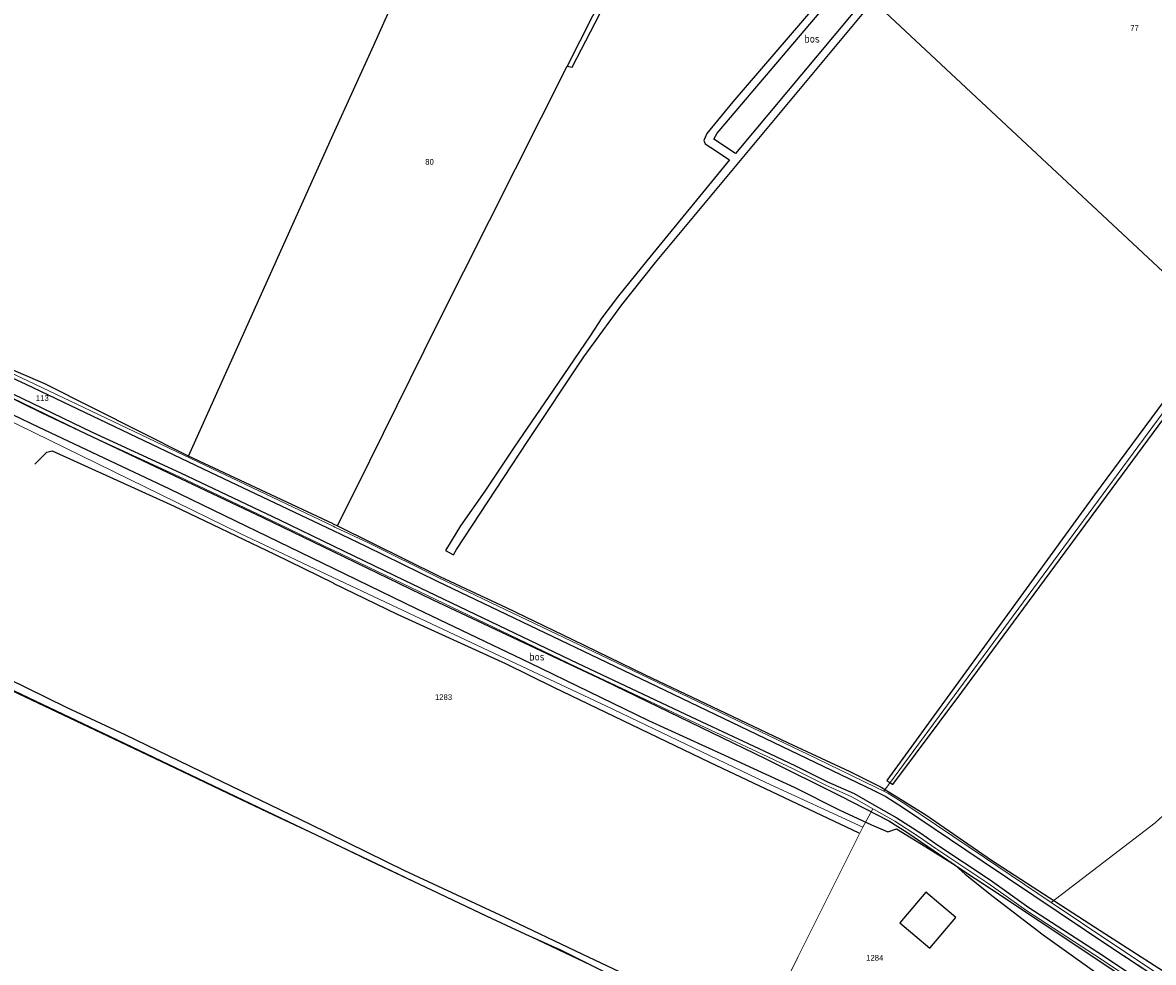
# Model space of a CAD drawing. Header units: metres. Extents: x 233874 to 239264, y 443832 to 448222.
# Tile 101 of 198: x 235903 to 236256, y 446039 to 446332. Entities that reach past the tile are written whole.
import ezdxf
from ezdxf.enums import TextEntityAlignment as Align

# ---------------------------------------------------------------- set-up
doc = ezdxf.new("R2010")
doc.units = ezdxf.units.M
doc.header["$MEASUREMENT"] = 0
for name, color, linetype in [('CULTUURAANDUIDING', 253, 'Continuous'), ('DAKRAND-BYG', 4, 'Continuous'), ('Goud-kadastrale grenzen', 13, 'Continuous'), ('INSTEEKSLOOT', 153, 'Continuous'), ('OVERIGEAFSCH', 253, 'Continuous'), ('OVLIJNOBJ', 253, 'Continuous'), ('RASTER', 253, 'Continuous')]:
    doc.layers.add(name, color=color, linetype=linetype)
doc.layers.add('G01 kadestrale perceelsgrens', color=73, linetype='Continuous', lineweight=0)
doc.layers.add('Z01 perceelnummer', color=73, linetype='Continuous', lineweight=13)
doc.styles.get("Standard").update_dxf_attribs({"font": 'iso.shx'})
doc.styles.add('Styledgn001', font='dgn001.shx')

# ---------------------------------------------------------------- blocks, each defined once
blk = doc.blocks.new('A$C1532452F')
at = {"layer": 'G01 kadestrale perceelsgrens'}
for p, q in [((236160.137, 446346.604), (236277.801, 446236.609)), ((236171.661, 446092.547), (236277.801, 446236.609)), ((235999.478, 446167.945), (236000, 446167.693)), ((236165.056, 446081.355), (236168.182, 446087.119))]:
    blk.add_line(p, q, dxfattribs=at)
at = {"layer": 'G01 kadestrale perceelsgrens', "flags": 128}
for points in [[(235742.62, 446254.161), (235744.566, 446253.833), (235795.987, 446245.057), (235831.633, 446238.627), (235842.197, 446236.689), (235874.642, 446231.207), (235881.325, 446230.062), (235886.945, 446228.235), (235892.904, 446225.961), (235904.709, 446220.509), (235962.088, 446193.139), (236000, 446175.149)], [(235741.484, 446246.477), (235750.78, 446245.613), (235781.878, 446240.459), (235830.705, 446232.391), (235848.176, 446229.298), (235859.435, 446227.419), (235872.622, 446225.196), (235878.818, 446224.05), (235882.144, 446223.393), (235884.137, 446222.784), (235885.244, 446222.329), (235886.486, 446221.807), (235899.711, 446215.319), (235924.328, 446203.374), (235951.804, 446190.721), (235982.683, 446176.056), (235999.478, 446167.945)], [(235832.251, 446225.071), (235864.916, 446219.523), (235872.894, 446218.06), (235878.734, 446216.587), (235884.852, 446214.653), (235891.644, 446211.706), (235970.996, 446172.912), (236000, 446159.199)], [(236000, 446175.149), (236000.515, 446174.905), (236010.922, 446169.967), (236032.886, 446159.052), (236083.42, 446134.974), (236150.655, 446102.711), (236169.042, 446093.817), (236171.661, 446092.547)], [(236000, 446167.693), (236021.549, 446157.283), (236075.724, 446131.312), (236111.029, 446114.677), (236135.477, 446103.276), (236143.533, 446099.439), (236153.499, 446094.397), (236161.847, 446090.736), (236168.182, 446087.119)], [(235813.059, 446165.426), (235937.042, 446106.496), (236000, 446076.463)], [(236000, 446159.199), (236032.601, 446143.785), (236084.981, 446119.193), (236134.836, 446095.321), (236165.056, 446081.355)], [(236223.778, 446057.903), (236256.252, 446082.703), (236259.897, 446086.038), (236262.437, 446088.95), (236264.626, 446092.072), (236266.45, 446095.223), (236268.012, 446097.546), (236270.541, 446099.95), (236273.776, 446103.091), (236282.802, 446110.658), (236286.34, 446112.786), (236290.02, 446114.932), (236294.901, 446117.621), (236300.581, 446121.166), (236305.116, 446124.319), (236308.776, 446126.933), (236311.094, 446128.986), (236312.785, 446131.144), (236314.297, 446132.991), (236317.489, 446139.779), (236380.664, 446100.41), (236460.013, 446050.579)], [(236171.661, 446092.547), (236172.865, 446091.964), (236178.161, 446088.585), (236202.998, 446071.887), (236223.778, 446057.903)], [(236168.182, 446087.119), (236168.623, 446086.867), (236175.034, 446083.252), (236182.462, 446078.449), (236187.828, 446074.73), (236204.059, 446063.948), (236216.186, 446055.305), (236239.402, 446040.21), (236267.471, 446021.403), (236288.346, 446007.319), (236299.057, 446000)], [(236165.056, 446081.355), (236144.96, 446040.999), (236131.505, 446013.979), (236122.634, 446011.811)], [(236000, 446076.463), (236027.144, 446063.514), (236120.87, 446019.027), (236122.634, 446011.811)], [(236311.337, 446000), (236310.668, 446000.447), (236283.682, 446017.937), (236243.005, 446044.964), (236223.778, 446057.903)]]:
    blk.add_lwpolyline(points, dxfattribs=at)
at = {"layer": 'Z01 perceelnummer', "linetype": 'Continuous', "lineweight": 13, "style": 'Styledgn001'}
for s, p in [('77', (236249.787, 446330.475)), ('80', (236029.993, 446288.74)), ('113', (235909.27, 446215.127)), ('1283', (236034.353, 446121.897)), ('1284', (236168.794, 446040.625))]:
    blk.add_text(s, height=1.8, dxfattribs=at).set_placement(p, align=Align.MIDDLE_CENTER)

msp = doc.modelspace()

# ---------------------------------------------------------------- linework, layer by layer
at = {"layer": 'DAKRAND-BYG'}
msp.add_lwpolyline([(236184.77, 446061.12), (236176.62, 446051.56), (236185.96, 446043.6), (236194.11, 446053.16), (236184.77, 446061.12)], dxfattribs=at)
at = {"layer": 'INSTEEKSLOOT'}
for points in [[(236183.24, 446372.84), (236185.15, 446373.07), (236189.93, 446368.84), (236176.81, 446352.99), (236125.34, 446291.31), (236118.59, 446295.86), (236119.62, 446297.72), (236180.5, 446369.26)], [(236117.73, 446293.25), (236123.51, 446289.36), (236097.7, 446257.9), (236088.93, 446246.95), (236083.76, 446240.12), (236080.06, 446234.56), (236068.53, 446217.55), (236056.33, 446199.86), (236047.21, 446186.07), (236039.65, 446175.3), (236034.99, 446167.62), (236037.42, 446166.3), (236038.41, 446167.9), (236060.54, 446201.56), (236078.1, 446228.01), (236089.98, 446244.16), (236100.41, 446257.36), (236168.52, 446339.02), (236192.72, 446368.98)], [(236092.74, 446357.91), (236072.91, 446318.59), (236074.47, 446318.28), (236087.36, 446343.21)], [(236390.47, 446232.98), (236317.41, 446278.89), (236312.42, 446282.49), (236360.12, 446347.44), (236364.31, 446353.16), (236362.18, 446353.59), (236360.71, 446352.26), (236359.79, 446351.33), (236336.12, 446319.59), (236309.8, 446282.93), (236237.26, 446184.92), (236172.57, 446095.94), (236174.44, 446094.7), (236195.98, 446123.42), (236297.55, 446261.1), (236311.08, 446280.64), (236389.56, 446231.73), (236390.47, 446232.98)], [(236159.1, 446347.63), (236124.54, 446307.43), (236116.45, 446297.57), (236115.49, 446295.44), (236115.96, 446294.37), (236117.73, 446293.25)], [(235621.77, 446268.58), (235699.04, 446255.61), (235725.11, 446251.27), (235735.35, 446249.36), (235737.97, 446248.67), (235740.77, 446247.75), (235750.93, 446246.8), (235782.07, 446241.64), (235830.94, 446233.57), (235848.39, 446230.48), (235859.25, 446228.67), (235872.85, 446226.37), (235879, 446225.24), (235882.44, 446224.56), (235884.54, 446223.92), (235885.68, 446223.45), (235886.98, 446222.9), (235900.13, 446216.45), (235924.86, 446204.45), (235952.32, 446191.8), (235983.24, 446177.12), (236000, 446169.03)], [(235647.31, 446268.93), (235678.5, 446263.55), (235712.85, 446257.97), (235744.19, 446252.68), (235795.79, 446243.87), (235831.51, 446237.43), (235841.99, 446235.51), (235874.23, 446230.06), (235881.04, 446228.89), (235886.54, 446227.1), (235892.44, 446224.85), (235904.16, 446219.44), (235961.59, 446192.05), (236000, 446173.82)], [(236000, 446173.82), (236010.39, 446168.89), (236032.32, 446157.99), (236082.77, 446133.95), (236150.15, 446101.62), (236168.52, 446092.74), (236172.28, 446090.91), (236177.49, 446087.59), (236202.33, 446070.89), (236242.36, 446043.95), (236283.14, 446017.11)], [(236000, 446169.02), (236022.06, 446158.37), (236076.1, 446132.46), (236111.51, 446115.78), (236136.01, 446104.35), (236144.09, 446100.5), (236154.02, 446095.48), (236162.39, 446091.81), (236169.27, 446087.88), (236175.66, 446084.28), (236183.14, 446079.44), (236188.49, 446075.73), (236204.74, 446064.94), (236216.87, 446056.29), (236240.08, 446041.2), (236268.14, 446022.4), (236289.02, 446008.31)], [(236123.14, 446020.08), (236106.16, 446028.28), (236077.78, 446041.68), (236053.37, 446053.33), (236022.33, 446067.79), (235992.88, 446082.23), (235962.07, 446097.09), (235935.13, 446110.16), (235916.84, 446118.65), (235892.38, 446130.58), (235866.22, 446142.83), (235839.47, 446155.44), (235820.29, 446164.77)], [(235819.13, 446162.58), (235833.22, 446155.8), (235852.14, 446146.82), (235868.02, 446139.22), (235885.18, 446130.81), (235907.88, 446120.08), (235931.6, 446108.93), (235952.72, 446098.76), (235967.11, 446091.93), (235981.33, 446085.23), (235994.41, 446079.05), (236011.48, 446070.83), (236030.79, 446061.7), (236047.89, 446053.59), (236059.95, 446048.02), (236070.8, 446043.14)], [(236070.8, 446043.14), (236120.74, 446018.15), (236128.48, 445987.03), (236235.73, 445935.69)], [(236242.36, 446043.95), (236291.57, 446011.57), (236310, 445999.45)]]:
    msp.add_lwpolyline(points, dxfattribs=at)
at = {"layer": 'OVERIGEAFSCH'}
for points in [[(235732.35, 446248.33), (235734.37, 446247.85), (235734.89, 446247.32), (235735.75, 446246.8), (235736.21, 446246.46), (235736.45, 446246.25), (235737.74, 446245.52), (235740.7, 446244.97), (235742.31, 446244.73), (235743.4, 446244.96), (235745.09, 446245.29), (235747.25, 446245.47), (235750.85, 446245.2), (235788.84, 446238.68), (235836.68, 446230.8), (235871.97, 446224.7), (235875.22, 446223.93), (235881.05, 446222.83), (235887.4, 446221.01), (235896.44, 446216.8), (235908.88, 446210.64), (235978.04, 446177.93), (236000, 446167.28)], [(236000, 446167.28), (236030.86, 446152.32), (236084.39, 446127.11), (236134.66, 446102.79), (236158.17, 446091.03), (236173.19, 446083.36), (236178.75, 446079.84), (236193.84, 446069.53), (236197.44, 446067.07), (236205.22, 446062.01), (236235.23, 446042.03), (236259.87, 446025.58), (236284.36, 446009.09), (236298.35, 446000)], [(236033.21, 446159.48), (236053.89, 446149.85), (236074.53, 446139.86), (236097.22, 446128.82), (236120.2, 446117.9), (236141.63, 446107.71), (236161.04, 446098.7), (236170.8, 446093.78), (236176.98, 446089.96), (236184.73, 446085.17), (236205.22, 446071.09), (236237.63, 446050.05), (236268.7, 446030.13), (236293.63, 446012.87)]]:
    msp.add_lwpolyline(points, dxfattribs=at)
at = {"layer": 'OVLIJNOBJ'}
for points in [[(235834.91, 446226.49), (235845.43, 446224.78), (235854.65, 446223.39), (235868.31, 446221.37), (235874.42, 446220.13), (235880.39, 446218.47), (235885.3, 446216.57), (235894.85, 446212.39), (235907.97, 446206.11), (235948.97, 446186.85), (236000, 446162.06)], [(236000, 446162.06), (236025.83, 446149.52), (236061.24, 446132.58), (236079.61, 446123.68), (236098.23, 446114.61), (236121.96, 446103.78), (236143.86, 446093.69), (236157.71, 446086.8), (236167.74, 446082.08), (236172.87, 446079.92), (236175.56, 446080.8), (236186.11, 446074.37), (236193.84, 446069.53), (236196.96, 446066.72), (236205.73, 446059.78), (236221.35, 446047.74), (236235.07, 446037.9), (236255.65, 446023.31), (236277.07, 446007.59), (236286.01, 446002.8), (236291.6, 446000)]]:
    msp.add_lwpolyline(points, dxfattribs=at)
at = {"layer": 'RASTER'}
for p, q in [((235954.86, 446197), (236000, 446297.24)), ((236001.33, 446175.27), (236033.21, 446159.48))]:
    msp.add_line(p, q, dxfattribs=at)
for points in [[(236000, 446297.24), (236012.58, 446325.18), (236042.05, 446390.95)], [(236000, 446175.89), (236001.33, 446175.27), (236011.39, 446195.58), (236032.63, 446238.44), (236072.91, 446318.59)], [(236000, 446175.89), (235954.86, 446197), (235910.01, 446219.51), (235894.22, 446226.29)], [(235906.92, 446194.53), (235910.63, 446198.26), (235912.37, 446198.7), (235950.41, 446181.38), (235981.66, 446166.43), (236000, 446157.47)], [(236000, 446157.46), (236019.88, 446147.75), (236053.71, 446132.37), (236068.67, 446125), (236117.27, 446101.65), (236163.79, 446079.56)]]:
    msp.add_lwpolyline(points, dxfattribs=at)

# ---------------------------------------------------------------- block references
at = {"layer": 'Goud-kadastrale grenzen', "linetype": 'Continuous'}
msp.add_blockref('A$C1532452F', (0, 0), dxfattribs=at)

# ---------------------------------------------------------------- texts
at = {"layer": 'CULTUURAANDUIDING'}
for p in [(236146.87, 446325.92), (236061.08, 446133.3)]:
    msp.add_text('bos', height=2.5, dxfattribs=at).set_placement(p)

doc.saveas('drawing.dxf')
